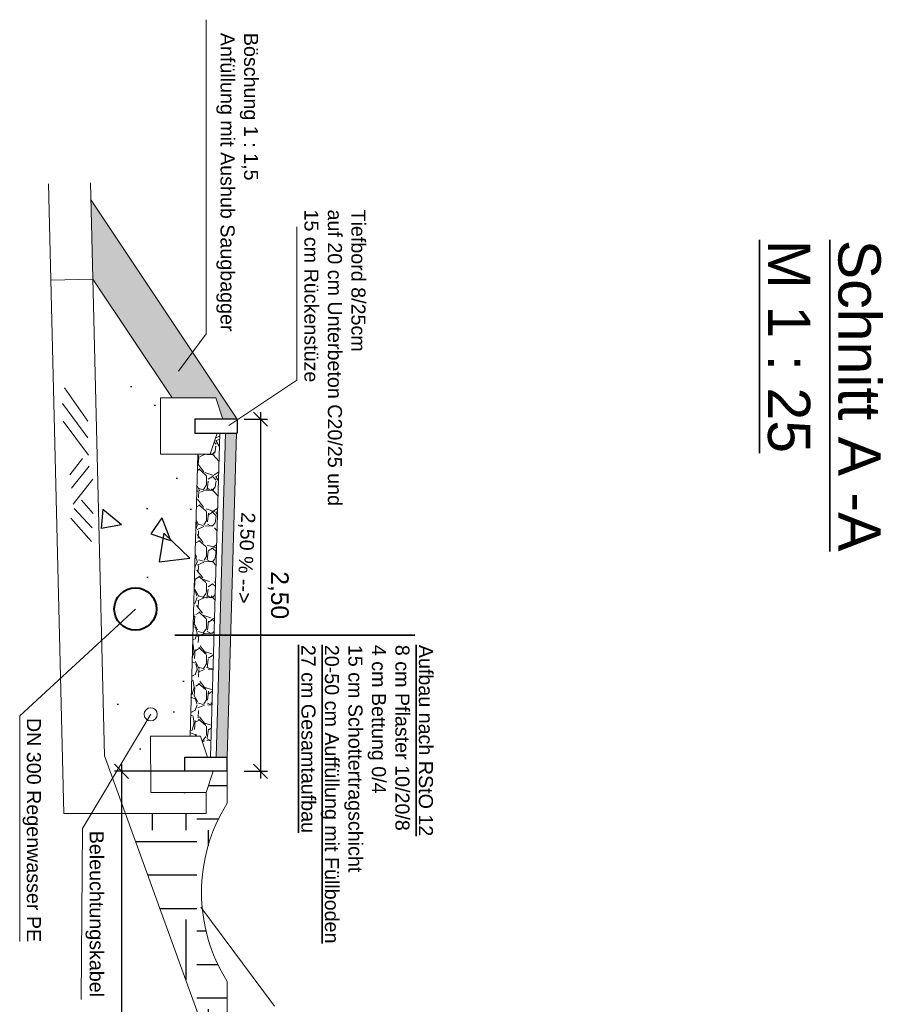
# Model space of a CAD drawing. Header units: metres. Extents: x 339653 to 341672, y 5744753 to 5747397.
# Tile 21 of 256: x 340332 to 340338, y 5745659 to 5745666. Entities that reach past the tile are written whole.
import ezdxf

# ---------------------------------------------------------------- set-up
doc = ezdxf.new("R2010")
doc.units = ezdxf.units.M
doc.header["$LTSCALE"] = 0.03
doc.header["$PDMODE"] = 3
doc.header["$PDSIZE"] = 0.5
doc.linetypes.add('ACAD_ISO03W100', pattern=[30, 12, -18])
doc.linetypes.add('STRICHLINIEX2', pattern=[38.099999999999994, 25.4, -12.7])
for name, color, linetype, lineweight in [('B-Topografische_Linien', 83, 'ACAD_ISO03W100', 18), ('P-Bemaßung', 4, 'Continuous', 25), ('P-Beschriftung', 3, 'Continuous', 35), ('P-Querschnitt', 6, 'Continuous', 18), ('P-Straße', 2, 'Continuous', 25), ('P-V-Kanal_RW', 131, 'STRICHLINIEX2', 40)]:
    doc.layers.add(name, color=color, linetype=linetype, lineweight=lineweight)
doc.layers.add('PF-Böschung_Damm', color=91, linetype='Continuous')
doc.layers.add('PF-Gehweg', color=41, linetype='Continuous')
doc.styles.add('DYN_DIM', font='arial.ttf')
doc.styles.add('Text-Standard 66', font='arial.ttf')
doc.dimstyles.new('M50_Bemaßung 66', dxfattribs={"dimscale": 0.2, "dimtxt": 0.625, "dimasz": 0.5, "dimexe": 0.25, "dimexo": 0.25, "dimgap": 0.25, "dimtad": 1, "dimzin": 0, "dimtxsty": 'DYN_DIM', "dimblk": 'OBLIQUE', "dimcen": -1, "dimdle": 0.25, "dimclrt": 256, "dimaunit": 2, "dimazin": 0, "dimtfac": 0.75, "dimtmove": 1, "dimatfit": 2, "dimfxl": 1, "dimtvp": 1.5, "dimtolj": 1, "dimtzin": 0, "dimarcsym": 0})

# ---------------------------------------------------------------- blocks, each defined once
blk = doc.blocks.new('_Oblique')
at = {"color": 0, "lineweight": -2}
blk.add_line((-0.5, -0.5), (0.5, 0.5), dxfattribs=at)
blk = doc.blocks.new('*D183')
at = {"layer": 'Defpoints', "color": 0, "transparency": 16777216}
for p in [(340333.6063659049, 5745660.633499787), (340332.856266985, 5745655.133499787), (340333.6063659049, 5745655.133499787)]:
    blk.add_point(p, dxfattribs=at)
at = {"layer": 'P-Bemaßung', "color": 0, "lineweight": -2, "transparency": 16777216}
for p, q in [((340333.5563659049, 5745660.633499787), (340332.806266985, 5745660.633499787)), ((340332.856266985, 5745660.683499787), (340332.856266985, 5745655.083499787)), ((340333.5563659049, 5745655.133499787), (340332.806266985, 5745655.133499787))]:
    blk.add_line(p, q, dxfattribs=at)
at = {"layer": 'P-Bemaßung', "color": 0, "lineweight": -2, "transparency": 16777216, "xscale": 0.1, "yscale": 0.1, "zscale": 0.1}
for p, rotation in [((340332.856266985, 5745660.633499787), 90), ((340332.856266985, 5745655.133499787), 270)]:
    blk.add_blockref('_Oblique', p, dxfattribs=dict(at, rotation=rotation))
at = {"layer": 'P-Bemaßung', "transparency": 16777216, "insert": (340332.9813863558, 5745657.883499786), "char_height": 0.125, "attachment_point": 5, "rotation": 270, "style": 'DYN_DIM'}
blk.add_mtext('\\A1;5,50', dxfattribs=at)
blk = doc.blocks.new('*D184')
at = {"layer": 'Defpoints', "color": 0, "transparency": 16777216}
for p in [(340333.6763659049, 5745663.133499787), (340333.6763659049, 5745660.633499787), (340333.8438419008, 5745660.633499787)]:
    blk.add_point(p, dxfattribs=at)
at = {"layer": 'P-Bemaßung', "color": 0, "lineweight": -2, "transparency": 16777216}
for p, q in [((340333.7263659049, 5745663.133499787), (340333.8938419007, 5745663.133499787)), ((340333.8438419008, 5745663.183499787), (340333.8438419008, 5745660.583499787)), ((340333.7263659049, 5745660.633499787), (340333.8938419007, 5745660.633499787))]:
    blk.add_line(p, q, dxfattribs=at)
at = {"layer": 'P-Bemaßung', "color": 0, "lineweight": -2, "transparency": 16777216, "xscale": 0.1, "yscale": 0.1, "zscale": 0.1}
for p, rotation in [((340333.8438419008, 5745663.133499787), 90), ((340333.8438419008, 5745660.633499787), 270)]:
    blk.add_blockref('_Oblique', p, dxfattribs=dict(at, rotation=rotation))
at = {"layer": 'P-Bemaßung', "transparency": 16777216, "insert": (340333.9689612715, 5745661.883499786), "char_height": 0.125, "attachment_point": 5, "rotation": 270, "style": 'DYN_DIM'}
blk.add_mtext('\\A1;2,50', dxfattribs=at)

msp = doc.modelspace()

# ---------------------------------------------------------------- hatches: boundary and pattern name
at = {"layer": 'P-Querschnitt'}
h = msp.add_hatch(dxfattribs=at)
h.set_pattern_fill('GRAVEL', color=256, scale=0.01, angle=-1.272221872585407e-14, style=0)
h.set_pattern_definition([(138.0127875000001, (340423.2598301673, 5745766.077217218), (-2.285999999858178, 2.032000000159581), [0.034172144, -3.3830483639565]), (94.96974100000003, (340423.2344301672, 5745766.100077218), (0.2540000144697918, -3.04799999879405), [0.05864047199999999, -5.805404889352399]), (42.51044709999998, (340423.2293501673, 5745766.158497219), (-2.793999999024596, -2.540000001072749), [0.041348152, -4.093472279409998]), (177.273689, (340423.1658501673, 5745766.257557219), (5.079999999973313, -0.2540000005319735), [0.05340045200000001, -5.2866437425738]), (202.8336541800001, (340423.1125101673, 5745766.260097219), (3.047999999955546, 1.27000000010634), [0.05236337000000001, -5.1839807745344]), (267.2736889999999, (340423.0642501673, 5745766.239777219), (0.2540000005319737, 5.079999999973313), [0.05340045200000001, -5.2866437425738]), (307.69424047, (340423.0617101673, 5745766.186437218), (-2.540000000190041, 3.30199999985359), [0.07061936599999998, -6.9913115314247]), (342.25532837, (340423.1048901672, 5745766.130557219), (5.587999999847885, -1.77800000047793), [0.066671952, -6.6005256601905]), (31.42956562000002, (340423.1683901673, 5745766.110237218), (3.301999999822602, 2.032000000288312), [0.0535813, -5.304554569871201]), (85.23635829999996, (340423.2141101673, 5745766.138177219), (-0.2540000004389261, -2.793999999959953), [0.061171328, -2.997393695]), (132.3974378, (340423.2191901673, 5745766.199137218), (-2.794000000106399, 3.047999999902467), [0.07910779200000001, -7.8316772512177]), (48.81407483, (340423.1633101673, 5745766.006097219), (1.524000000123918, 1.777999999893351), [0.027000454, -2.6730565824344]), (81.46923440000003, (340423.1810901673, 5745766.026417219), (-0.5079999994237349, -3.302000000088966), [0.05136819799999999, -5.085463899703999]), (134.9999999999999, (340423.1887101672, 5745766.077217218), (-0.2540000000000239, 8.218617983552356e-17), [0.035920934, -0.3232893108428]), (113.19859051, (340423.2191901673, 5745766.094997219), (0.5079999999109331, -1.270000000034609), [0.019344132, -1.9150622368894]), (201.80140949, (340423.2115701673, 5745766.112777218), (0.7619999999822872, 0.2540000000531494), [0.027356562, -1.340475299]), (300.96375653, (340423.1861701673, 5745766.102617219), (0.5079999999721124, -0.7620000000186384), [0.044431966, -1.436629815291]), (71.56505118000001, (340423.2090301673, 5745766.064517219), (-0.2539999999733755, -0.5080000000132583), [0.032128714, -0.7710898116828]), (286.389540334, (340423.2115701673, 5745766.260097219), (0.7620000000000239, -2.540000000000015), [0.0450088, -4.4558826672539]), (340.34617594, (340423.2242701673, 5745766.216917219), (-2.793999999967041, 1.016000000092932), [0.037759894, -3.73822156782]), (203.1985905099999, (340423.2598301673, 5745766.064517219), (1.270000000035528, 0.507999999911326), [0.03868801, -1.8957183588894]), (253.61045967, (340423.2242701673, 5745766.049277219), (0.7619999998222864, 2.540000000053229), [0.0450088, -4.455882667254]), (249.44395478, (340423.0540901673, 5745766.260097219), (0.5080000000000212, 1.269999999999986), [0.04340351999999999, -2.126773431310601]), (204.7751406, (340423.0388501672, 5745766.219457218), (2.793999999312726, 1.270000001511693), [0.03636721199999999, -3.600359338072]), (336.80140949, (340423.0058301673, 5745766.061977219), (1.27000000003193, -0.50799999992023), [0.03868801, -1.8957183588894]), (287.35402464, (340423.0413901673, 5745766.046737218), (-1.016000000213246, 3.301999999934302), [0.04257827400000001, -4.21523759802]), (339.44395478, (340423.0058301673, 5745766.186437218), (-1.269999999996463, 0.5080000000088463), [0.02170175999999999, -2.1484751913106]), (11.309932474, (340423.0058301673, 5745766.077217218), (1.016000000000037, 0.2540000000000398), [0.01295146, -1.2821994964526]), (75.96375653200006, (340423.0185301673, 5745766.079757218), (-0.2539999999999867, -0.7619999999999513), [0.05236337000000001, -0.9949054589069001]), (96.00900595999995, (340423.0312301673, 5745766.130557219), (0.2540000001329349, -2.539999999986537), [0.04852669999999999, -4.804136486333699]), (213.6900675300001, (340423.1633101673, 5745766.102617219), (0.5079999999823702, 0.2540000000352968), [0.036632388, -0.879177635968]), (263.1572265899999, (340423.1328301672, 5745766.082297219), (-0.5079999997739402, -4.318000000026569), [0.063955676, -6.331600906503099]), (330.9453958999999, (340423.1252101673, 5745766.018797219), (-1.777999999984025, 1.016000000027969), [0.026150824, -2.588939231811]), (0, (340423.1480701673, 5745766.006097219), (0.2540000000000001, 0.2539999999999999), [0.01524, -0.23876]), (30.25643716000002, (340423.0388501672, 5745766.135637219), (-1.77800000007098, -1.015999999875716), [0.03528669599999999, -3.49339407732]), (318.0127875, (340423.0693301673, 5745766.153417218), (2.28599999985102, -2.032000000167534), [0.068344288, -3.3488762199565]), (270, (340423.1201301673, 5745766.107697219), (0.2539999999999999, -0.2540000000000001), [0.06604, -0.18796]), (235.3048465, (340423.1201301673, 5745766.041657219), (-1.777999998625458, -2.540000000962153), [0.040160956, -3.975931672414]), (164.0546040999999, (340423.0972701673, 5745766.008637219), (-1.016000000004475, 0.2539999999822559), [0.03698290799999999, -1.8121650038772]), (117.6459753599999, (340423.0617101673, 5745766.018797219), (-2.539999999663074, 4.826000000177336), [0.06021451, -5.9612464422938]), (85.42607873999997, (340423.0337701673, 5745766.072137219), (0.2539999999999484, 3.301999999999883), [0.063702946, -6.306584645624])])
h.paths.add_polyline_path([(340333.4663196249, 5745660.733499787), (340333.489118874, 5745660.733499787), (340333.553518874, 5745663.033499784), (340333.5363196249, 5745663.033499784), (340333.4863196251, 5745662.883499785), (340333.3992600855, 5745662.883499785), (340333.3432600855, 5745660.883499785), (340333.4163196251, 5745660.883499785)])
at = {"layer": 'PF-Böschung_Damm'}
h = msp.add_hatch(color=256, dxfattribs=at)
h.dxf.hatch_style = 1
h.paths.add_polyline_path([(340333.2158107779, 5745663.283499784), (340333.5263659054, 5745663.283499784), (340333.5763659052, 5745663.133499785), (340333.6763659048, 5745663.133499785), (340332.6403955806, 5745664.687455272), (340332.6540322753, 5745664.126167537)])
h = msp.add_hatch(dxfattribs=at)
h.set_pattern_fill('AR-CONC', color=6, scale=0.009000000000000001)
h.set_pattern_definition([(320, (340423.0058301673, 5745766.260097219), (-0.1434517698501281, -1.639662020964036), [0.17145, -1.88595]), (265, (340423.0058301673, 5745766.260097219), (1.719511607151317, 0.3171907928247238), [0.13716, -1.50876525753]), (10.45144469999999, (340422.9938758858, 5745766.123459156), (1.576059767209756, -1.32247122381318), [0.1457100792, -1.6028122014]), (316.1842, (340423.4630301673, 5745766.260097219), (-0.3783809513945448, -2.439711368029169), [0.257175, -2.828925]), (6.635557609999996, (340423.4314986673, 5745766.056788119), (2.226835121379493, -2.136637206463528), [0.21856520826, -2.40422047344]), (261.1841511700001, (340423.4630301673, 5745766.260097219), (2.226835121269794, -2.136637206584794), [0.20573970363, -2.26313758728]), (291, (340423.3487301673, 5745766.031497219), (-0.9203867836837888, -1.364529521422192), [0.17145, -1.88595]), (236, (340423.3487301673, 5745766.031497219), (1.657691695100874, -0.5562182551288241), [0.13716, -1.50876]), (341.4514449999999, (340423.2720312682, 5745765.917786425), (0.737304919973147, -1.920747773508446), [0.1457100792, -1.6028094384]), (307.5, (340423.0058301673, 5745766.260097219), (0.760995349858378, -0.02779742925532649), [0, -1.490472, 0, -1.53162, 0, -1.514475]), (277.5, (340423.0058301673, 5745766.260097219), (0.9016251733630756, -0.6013769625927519), [0, -0.873252, 0, -1.456182, 0, -0.5772150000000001]), (237.5, (340423.0058301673, 5745766.769875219), (-0.05155869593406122, -1.220315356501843), [0, -0.5715000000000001, 0, -1.78308, 0, -2.36601]), (227.5, (340423.0058301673, 5745766.998475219), (0.228838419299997, -1.333162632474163), [0, -0.74295, 0, -1.184148, 0, -1.68021])])
h.paths.add_polyline_path([(340333.4563659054, 5745660.333499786), (340333.4563659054, 5745660.483499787), (340333.064371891, 5745660.483499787), (340333.0623302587, 5745660.883499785), (340333.3432600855, 5745660.883499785), (340333.3992600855, 5745662.883499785), (340333.1323302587, 5745662.883499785), (340333.134371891, 5745663.283499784), (340333.2158107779, 5745663.283499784), (340332.6540322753, 5745664.126167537), (340332.7362295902, 5745660.74291772), (340332.8846190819, 5745660.333499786)])
h = msp.add_hatch(dxfattribs=at)
h.set_pattern_fill('EARTH', color=256, scale=0.1)
h.set_pattern_definition([(270, (340423.0058301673, 5745766.260097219), (0.6349999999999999, -0.6350000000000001), [0.635, -0.635]), (270, (340423.2439551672, 5745766.260097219), (0.6349999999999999, -0.6350000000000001), [0.635, -0.635]), (270, (340423.4820801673, 5745766.260097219), (0.6349999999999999, -0.6350000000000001), [0.635, -0.635]), (0, (340423.5614551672, 5745766.180722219), (0.6350000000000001, 0.6349999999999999), [0.635, -0.635]), (0, (340423.5614551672, 5745765.942597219), (0.6350000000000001, 0.6349999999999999), [0.635, -0.635]), (0, (340423.5614551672, 5745765.704472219), (0.6350000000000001, 0.6349999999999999), [0.635, -0.635])])
edge = h.paths.add_edge_path()
edge.add_arc((340334.6122937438, 5745659.77449034), 1.187904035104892, 147.866277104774, 212.1337226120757)
edge.add_line((340333.6063659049, 5745659.142647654), (340333.6063659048, 5745658.342145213))
edge.add_line((340333.6063659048, 5745658.342145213), (340332.8846190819, 5745660.333499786))
edge.add_line((340332.8846190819, 5745660.333499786), (340333.4563659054, 5745660.333499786))
edge.add_line((340333.4563659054, 5745660.333499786), (340333.4563659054, 5745660.483499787))
edge.add_line((340333.4563659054, 5745660.483499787), (340333.5063659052, 5745660.633499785))
edge.add_line((340333.5063659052, 5745660.633499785), (340333.6063659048, 5745660.633499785))
edge.add_line((340333.6063659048, 5745660.633499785), (340333.6063659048, 5745660.40633302))
at = {"layer": 'PF-Gehweg'}
h = msp.add_hatch(color=256, dxfattribs=at)
h.dxf.hatch_style = 1
h.paths.add_polyline_path([(340333.6437143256, 5745662.011793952), (340333.6735659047, 5745663.033499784), (340333.5935345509, 5745663.033499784), (340333.5649267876, 5745662.011793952)])
h = msp.add_hatch(color=256, dxfattribs=at)
h.dxf.hatch_style = 1
h.paths.add_polyline_path([(340333.6406005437, 5745661.905221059), (340333.6437143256, 5745662.011793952), (340333.5649267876, 5745662.011793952), (340333.5619427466, 5745661.905221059)])
h = msp.add_hatch(color=256, dxfattribs=at)
h.dxf.hatch_style = 1
h.paths.add_polyline_path([(340333.6406005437, 5745661.905221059), (340333.5619427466, 5745661.905221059), (340333.5291345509, 5745660.733499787), (340333.6063659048, 5745660.733499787)])

# ---------------------------------------------------------------- linework, layer by layer
at = {"layer": 'B-Topografische_Linien'}
for p, q in [((340332.6167491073, 5745663.119605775), (340332.4522646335, 5745663.356196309)), ((340332.6167491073, 5745663.001302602), (340332.4381868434, 5745663.243537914)), ((340332.6210720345, 5745662.876781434), (340332.4425097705, 5745663.119016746)), ((340332.5804345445, 5745662.853510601), (340332.4906153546, 5745662.737215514)), ((340332.6262277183, 5745662.798881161), (340332.5011843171, 5745662.643831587)), ((340332.6526501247, 5745662.707268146), (340332.5135119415, 5745662.529307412)), ((340332.5735953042, 5745662.558812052), (340332.6563628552, 5745662.463593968)), ((340332.5197989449, 5745662.499470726), (340332.6487759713, 5745662.362161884)), ((340332.4977264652, 5745662.429092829), (340332.6432620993, 5745662.264176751))]:
    msp.add_line(p, q, dxfattribs=at)
at = {"layer": 'P-Beschriftung'}
msp.add_line((340334.9375661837, 5745661.60048276), (340333.2358462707, 5745661.60048276), dxfattribs=at)
at = {"layer": 'P-Querschnitt'}
for p, q in [((340333.4576478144, 5745665.968367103), (340333.4576478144, 5745663.73750895)), ((340332.6403955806, 5745664.687455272), (340333.6763659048, 5745663.133499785)), ((340334.0998937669, 5745664.498916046), (340334.0998937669, 5745663.409269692)), ((340332.6540322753, 5745664.126167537), (340332.3541207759, 5745664.118881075)), ((340332.6540322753, 5745664.126167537), (340333.2158107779, 5745663.283499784)), ((340333.4576478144, 5745663.73750895), (340333.2621464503, 5745663.472815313)), ((340334.0998937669, 5745663.409269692), (340333.6178192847, 5745663.088672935)), ((340333.1323302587, 5745662.883499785), (340333.134373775, 5745663.283868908)), ((340333.134371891, 5745663.283499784), (340333.5263659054, 5745663.283499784)), ((340333.5263659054, 5745663.283499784), (340333.5763659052, 5745663.133499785)), ((340333.5563188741, 5745663.133499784), (340333.5564129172, 5745663.136858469)), ((340333.5963345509, 5745663.133499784), (340333.5963972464, 5745663.135738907)), ((340333.3790438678, 5745663.041056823), (340333.3788322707, 5745663.033499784)), ((340333.4863196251, 5745662.883499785), (340333.5363196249, 5745663.033499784)), ((340333.489118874, 5745660.733499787), (340333.553518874, 5745663.033499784)), ((340333.5291345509, 5745660.733499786), (340333.5935345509, 5745663.033499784)), ((340333.6063659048, 5745660.733499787), (340333.6735659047, 5745663.033499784)), ((340333.1323302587, 5745662.883499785), (340333.4863196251, 5745662.883499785)), ((340333.3432600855, 5745660.883499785), (340333.3992600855, 5745662.883499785)), ((340332.1350131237, 5745661.027521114), (340332.9553456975, 5745661.785408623)), ((340332.5807818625, 5745660.226605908), (340333.0636505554, 5745661.037912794)), ((340332.133826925, 5745659.425388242), (340332.1350131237, 5745661.027521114)), ((340333.0623302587, 5745660.883499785), (340333.4163196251, 5745660.883499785)), ((340333.0623302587, 5745660.883499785), (340333.064373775, 5745660.483130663)), ((340333.4163196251, 5745660.883499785), (340333.4663196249, 5745660.733499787)), ((340333.4563659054, 5745660.483499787), (340333.5063659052, 5745660.633499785)), ((340333.6063659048, 5745660.633499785), (340333.6063659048, 5745660.40633302)), ((340333.064371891, 5745660.483499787), (340333.4563659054, 5745660.483499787)), ((340333.4563659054, 5745660.483499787), (340333.4563659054, 5745660.333499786)), ((340332.7195963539, 5745660.333499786), (340332.4460880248, 5745660.333499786)), ((340333.4563659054, 5745660.333499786), (340332.7195963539, 5745660.333499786)), ((340332.5699880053, 5745659.014930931), (340332.5807818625, 5745660.226605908)), ((340333.9433059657, 5745658.965767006), (340333.420349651, 5745659.669956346)), ((340333.6063659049, 5745659.142647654), (340333.6063659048, 5745655.133499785))]:
    msp.add_line(p, q, dxfattribs=at)
at = {"layer": 'P-Querschnitt', "color": 83}
for p, q in [((340332.7362295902, 5745660.74291772), (340332.6373986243, 5745664.810810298)), ((340332.4460880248, 5745660.333499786), (340332.3374871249, 5745664.803523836)), ((340332.7362295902, 5745660.74291772), (340333.755633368, 5745657.930304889))]:
    msp.add_line(p, q, dxfattribs=at)
at = {"layer": 'P-Querschnitt', "color": 3}
msp.add_circle((340333.0636505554, 5745661.037912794), 0.04667978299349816, dxfattribs=at)
at = {"layer": 'P-Querschnitt'}
msp.add_arc((340334.6122937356, 5745659.774490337), 1.187904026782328, 147.8662772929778, 212.1337227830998, dxfattribs=at)
at = {"layer": 'P-Straße'}
for p, q in [((340333.6763659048, 5745663.133499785), (340333.376365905, 5745663.133499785)), ((340333.376365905, 5745663.133499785), (340333.376365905, 5745663.033499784)), ((340333.6763659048, 5745663.133499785), (340333.6763659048, 5745663.033499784)), ((340333.376365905, 5745663.033499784), (340333.6763659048, 5745663.033499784)), ((340333.306365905, 5745660.633499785), (340333.306365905, 5745660.733499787)), ((340333.306365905, 5745660.733499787), (340333.6063659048, 5745660.733499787)), ((340333.6063659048, 5745660.633499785), (340333.6063659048, 5745660.733499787)), ((340333.6063659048, 5745660.633499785), (340333.306365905, 5745660.633499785))]:
    msp.add_line(p, q, dxfattribs=at)
at = {"layer": 'P-V-Kanal_RW', "linetype": 'Continuous'}
msp.add_circle((340332.9553456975, 5745661.785408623), 0.15, dxfattribs=at)

# ---------------------------------------------------------------- texts
at = {"layer": 'P-Beschriftung', "attachment_point": 1, "style": 'Text-Standard 66'}
for s, insert, char_height, width, rotation in [('\\pxt11;Böschung 1 : 1,5\\PAnfüllung mit Aushub Saugbagger', (340333.8262187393, 5745665.874936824), 0.1, 2.188515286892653, 270), ('\\A1;\\pxql;Tiefbord 8/25cm \\Pauf 20 cm Unterbeton C20/25 und\\P15 cm Rückenstüze ', (340334.5880547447, 5745664.620855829), 0.1, 2.188515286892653, 270), ('{\\LSchnitt A -A\\PM 1 : 25}', (340338.2450072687, 5745664.406199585), 0.3, 4.338774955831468, 270), ('2,50 % -->', (340333.8073863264, 5745662.469016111), 0.1, 2.188515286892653, 267.2285054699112), ('{\\LAufbau nach RStO 12\\P}8 cm Pflaster 10/20/8\\P4 cm Bettung 0/4 \\P15 cm Schottertragschicht {\\L\\P20-50 cm Auffüllung mit Füllboden\\P27 cm Gesamtaufbau}', (340335.066998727, 5745661.531077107), 0.1, 2.188515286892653, 270), ('\\A1;\\pxql;DN 300 Regenwasser PE', (340332.284670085, 5745661.01235499), 0.1, 2.188515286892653, 270), ('\\A1;\\pxql;Beleuchtungskabel', (340332.7304388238, 5745660.211439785), 0.1, 2.188515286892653, 270)]:
    msp.add_mtext(s, dxfattribs=dict(at, insert=insert, char_height=char_height, width=width, rotation=rotation))

# ---------------------------------------------------------------- dimensions: what is measured, and where the dimension line sits
at = {"layer": 'P-Bemaßung'}
for p1, p2, distance, picture, middle in [((340333.6763659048, 5745663.133499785), (340333.6763659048, 5745660.633499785), 0.16747599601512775, '*D184', (340333.9689612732, 5745661.883499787)), ((340333.6063659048, 5745660.633499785), (340333.6063659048, 5745655.133499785), -0.7500989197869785, '*D183', (340332.9813863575, 5745657.883499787))]:
    dim = msp.add_aligned_dim(p1=p1, p2=p2, distance=distance, dimstyle='M50_Bemaßung 66', dxfattribs=at)
    dim.commit()
    dim.dimension.update_dxf_attribs({"geometry": picture, "text_midpoint": middle})

doc.saveas('drawing.dxf')
